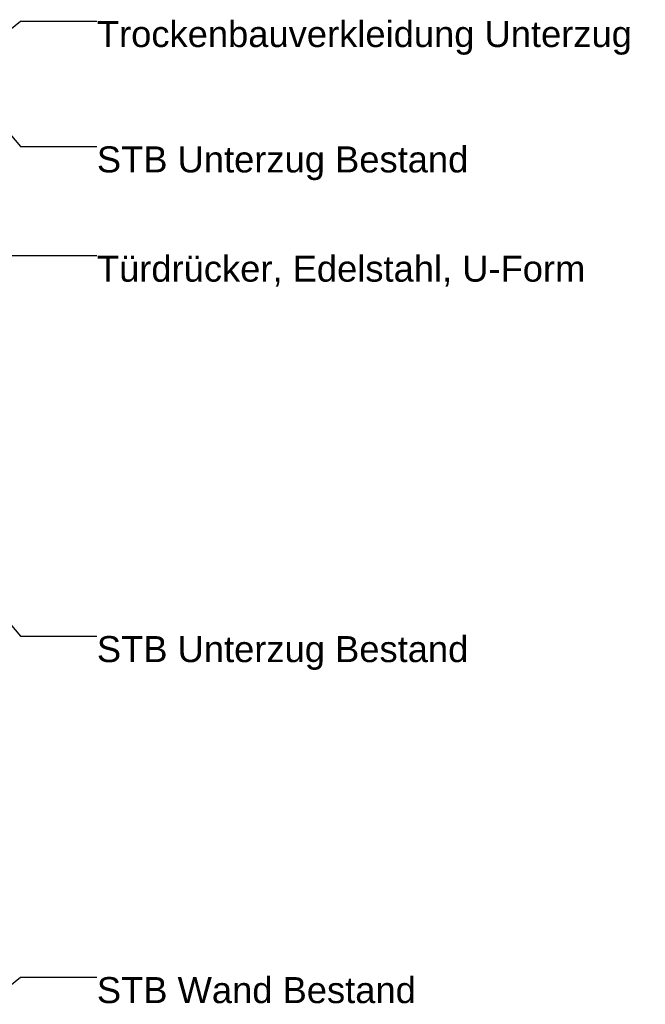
# Model space of a CAD drawing. Header units: metres. Extents: x -1.3 to 9.7, y -0.4 to 3.7.
# Tile 38 of 66: x 1.002 to 1.412, y 0.016 to 0.659. Entities that reach past the tile are written whole.
import ezdxf

# ---------------------------------------------------------------- set-up
doc = ezdxf.new("R2010")
doc.units = ezdxf.units.M
doc.header["$MEASUREMENT"] = 0
doc.layers.add('152 - Bemaßung_ Beschriftung.Ausbau', color=7, linetype='Continuous')
doc.styles.add('ERSTELLTER_STIL_1', font='txt')
doc.dimstyles.new('ERSTELLTER_STIL__3', dxfattribs={"dimtxt": 0.18, "dimasz": 0.001824, "dimexe": 0.18, "dimexo": 0.0625, "dimgap": 0, "dimtad": 0, "dimtih": 1, "dimtoh": 1, "dimdec": 4, "dimzin": 0, "dimdsep": 46, "dimcen": 0.09, "dimadec": 0, "dimazin": 0, "dimtfac": 1, "dimtdec": 4, "dimtmove": 0, "dimatfit": 3, "dimldrblk": 'ARROWHEAD_11', "dimfxl": 1, "dimtolj": 1, "dimtzin": 0, "dimarcsym": 0})

# ---------------------------------------------------------------- blocks, each defined once
blk = doc.blocks.new('ARROWHEAD_11')
at = {"color": 0, "linetype": 'Continuous', "lineweight": 0}
blk.add_line((0, 0), (-1, 0), dxfattribs=at)
at = {"color": 0, "linetype": 'Continuous', "lineweight": 0, "const_width": 0.25, "flags": 128}
blk.add_lwpolyline([(-0.125, 0, 1), (0.125, 0, 1)], format="xyb", close=True, dxfattribs=at)

msp = doc.modelspace()

# ---------------------------------------------------------------- texts
at = {"layer": '152 - Bemaßung_ Beschriftung.Ausbau', "color": 7, "linetype": 'Continuous', "lineweight": 9, "char_height": 0.017, "attachment_point": 1, "style": 'ERSTELLTER_STIL_1'}
for s, insert in [('\\A1;{\\pql;\\fArial|b0|i0|c0|p38;Trockenbauverkleidung Unterzug}', (1.05296, 0.65819)), ('\\A1;{\\pql;\\fArial|b0|i0|c0|p38;STB \\fArial|b0|i0|c0|p38;Unterzug\\fArial|b0|i0|c0|p38; Bestand}', (1.05296, 0.57626)), ('\\A1;{\\pql;\\fArial|b0|i0|c0|p38;Türdrücker, Edelstahl, U-Form}', (1.05296, 0.50486)), ('\\A1;{\\pql;\\fArial|b0|i0|c0|p38;STB \\fArial|b0|i0|c0|p38;Unterzug\\fArial|b0|i0|c0|p38; Bestand}', (1.05296, 0.25626)), ('\\A1;{\\pql;\\fArial|b0|i0|c0|p38;STB Wand \\fArial|b0|i0|c0|p38;Bestand}', (1.05296, 0.03343))]:
    msp.add_mtext(s, dxfattribs=dict(at, insert=insert))

# ---------------------------------------------------------------- leaders
at = {"layer": '152 - Bemaßung_ Beschriftung.Ausbau', "color": 7, "linetype": 'Continuous', "lineweight": 9, "annotation_type": 0, "has_hookline": 1, "hookline_direction": 0}
for points, text_width in [([(0.98174, 0.64086), (1.00296, 0.65819), (1.05296, 0.65819)], 0.34734), ([(0.98174, 0.60136), (1.00296, 0.57626), (1.05296, 0.57626)], 0.23987), ([(0.15998, 0.21143), (0.30112, 0.50486), (1.05296, 0.50486)], 0.31703), ([(0.98174, 0.28136), (1.00296, 0.25626), (1.05296, 0.25626)], 0.23987), ([(0.98174, 0.0161), (1.00296, 0.03343), (1.05296, 0.03343)], 0.20558)]:
    msp.add_leader(points, dimstyle='ERSTELLTER_STIL__3', dxfattribs=dict(at, text_width=text_width))

doc.saveas('drawing.dxf')
